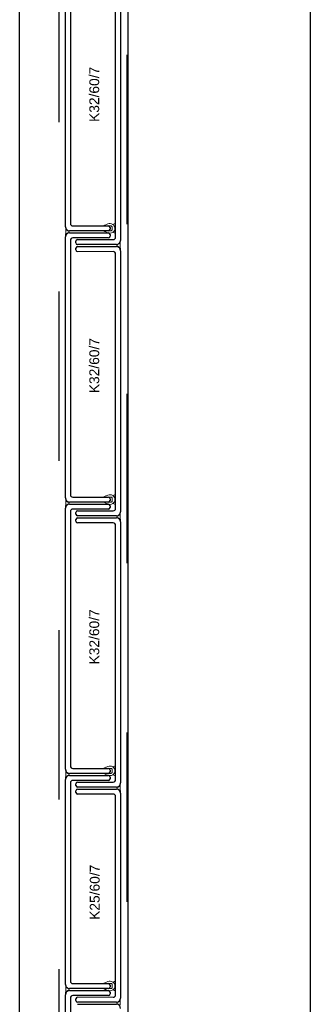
# Model space of a CAD drawing. Header units: metres. Extents: x 0 to 32.9, y 0 to 31.7.
# Tile 26 of 39: x 22.835 to 23.192, y 26.653 to 27.864. Entities that reach past the tile are written whole.
import ezdxf

# ---------------------------------------------------------------- set-up
doc = ezdxf.new("R2010")
doc.units = ezdxf.units.M
doc.linetypes.add('Dash Style-1', pattern=[0.41664, 0.20828, -0.20836])
doc.layers.add('003ARCH_A', color=7, linetype='Continuous')
doc.styles.add('ARIAL', font='arial.ttf')

msp = doc.modelspace()

# ---------------------------------------------------------------- linework, layer by layer
at = {"layer": '003ARCH_A', "color": 253}
for p, q in [((22.8345, 13.5245), (22.8345, 28.7852)), ((22.9683, 13.6573), (22.9683, 28.6523)), ((23.1924, 13.8848), (23.1924, 28.4248)), ((22.8909, 27.6096), (22.8909, 27.9306)), ((22.8969, 27.9265), (22.8969, 27.6136)), ((22.9586, 27.9137), (22.9586, 27.5927)), ((22.9526, 27.5968), (22.9526, 27.9097)), ((22.8909, 27.6096), (22.8909, 27.6096)), ((22.8999, 27.6106), (22.9439, 27.6106)), ((22.9439, 27.6046), (22.8959, 27.6046)), ((22.8959, 27.602), (22.9439, 27.602)), ((22.9459, 27.6086), (22.9459, 27.6066)), ((22.9459, 27.6), (22.9459, 27.5979)), ((22.8909, 27.276), (22.8909, 27.597)), ((22.8969, 27.5929), (22.8969, 27.28)), ((22.9439, 27.5959), (22.8999, 27.5959)), ((22.9036, 27.5897), (22.9036, 27.5918)), ((22.9056, 27.5938), (22.9496, 27.5938)), ((22.9536, 27.5877), (22.9056, 27.5877)), ((22.9037, 27.5811), (22.9037, 27.5831)), ((22.9057, 27.5851), (22.9537, 27.5851)), ((22.9526, 27.2632), (22.9526, 27.5761)), ((22.9587, 27.5801), (22.9587, 27.5801)), ((22.9587, 27.5801), (22.9587, 27.2591)), ((22.8909, 27.276), (22.8909, 27.276)), ((22.9439, 27.271), (22.8959, 27.271)), ((22.8999, 27.277), (22.9439, 27.277)), ((22.9459, 27.275), (22.9459, 27.273)), ((22.8909, 26.9423), (22.8909, 27.2633)), ((22.8959, 27.2683), (22.9439, 27.2683)), ((22.8969, 27.2593), (22.8969, 26.9464)), ((22.9439, 27.2623), (22.8999, 27.2623)), ((22.9057, 27.2602), (22.9496, 27.2602)), ((22.9459, 27.2663), (22.9459, 27.2643)), ((22.9037, 27.2561), (22.9037, 27.2582)), ((22.9037, 27.2474), (22.9037, 27.2495)), ((22.9537, 27.2541), (22.9057, 27.2541)), ((22.9057, 27.2515), (22.9537, 27.2515)), ((22.9587, 27.2465), (22.9587, 27.2465)), ((22.9587, 27.2465), (22.9587, 26.9255)), ((22.9496, 27.2454), (22.9057, 27.2454)), ((22.9526, 26.9296), (22.9526, 27.2424)), ((22.8909, 26.9423), (22.8909, 26.9423)), ((22.9439, 26.9373), (22.8959, 26.9373)), ((22.8959, 26.9347), (22.9439, 26.9347)), ((22.8999, 26.9434), (22.9439, 26.9434)), ((22.9459, 26.9414), (22.9459, 26.9393)), ((22.9459, 26.9327), (22.9459, 26.9307)), ((22.8909, 26.6777), (22.8909, 26.9297)), ((22.897, 26.9257), (22.897, 26.6818)), ((22.9439, 26.9287), (22.9, 26.9287)), ((22.9037, 26.9225), (22.9037, 26.9246)), ((22.9057, 26.9266), (22.9496, 26.9266)), ((22.9537, 26.9205), (22.9057, 26.9205)), ((22.9037, 26.9139), (22.9037, 26.9159)), ((22.9057, 26.9179), (22.9537, 26.9179)), ((22.9496, 26.9119), (22.9057, 26.9119)), ((22.9526, 26.6649), (22.9526, 26.9089)), ((22.9587, 26.9129), (22.9587, 26.9129)), ((22.9587, 26.9129), (22.9587, 26.6609)), ((22.8909, 26.6777), (22.8909, 26.6777)), ((22.9, 26.6788), (22.9439, 26.6788)), ((22.8909, 26.3441), (22.8909, 26.6651)), ((22.9439, 26.6727), (22.8959, 26.6727)), ((22.8959, 26.6701), (22.9439, 26.6701)), ((22.9459, 26.6768), (22.9459, 26.6747)), ((22.9459, 26.6681), (22.9459, 26.6661)), ((22.8969, 26.6611), (22.8969, 26.3482)), ((22.9439, 26.6641), (22.8999, 26.6641)), ((22.9037, 26.6579), (22.9037, 26.6599)), ((22.9537, 26.6559), (22.9057, 26.6559)), ((22.9057, 26.6533), (22.9537, 26.6533))]:
    msp.add_line(p, q, dxfattribs=at)
at = {"layer": '003ARCH_A', "color": 253, "linetype": 'Dash Style-1'}
for p, q in [((22.8833, 13.5725), (22.8833, 28.7372)), ((22.9664, 28.6542), (22.9664, 13.6555))]:
    msp.add_line(p, q, dxfattribs=at)
at = {"layer": '003ARCH_A', "color": 253, "linetype": 'Continuous', "lineweight": 18}
for p, q in [((22.8913, 27.6076), (22.891, 27.6086)), ((22.891, 27.6086), (22.8912, 27.6072)), ((22.8911, 27.5999), (22.891, 27.5994)), ((22.891, 27.5994), (22.891, 27.5991)), ((22.891, 27.5991), (22.891, 27.5987)), ((22.891, 27.5979), (22.8913, 27.599)), ((22.891, 27.5987), (22.891, 27.5979)), ((22.8913, 27.6008), (22.8911, 27.6003)), ((22.8911, 27.6003), (22.8911, 27.5999)), ((22.8912, 27.6072), (22.8912, 27.6067)), ((22.8912, 27.6067), (22.8913, 27.6062)), ((22.8919, 27.6066), (22.8913, 27.6076)), ((22.8913, 27.6062), (22.8913, 27.6059)), ((22.8913, 27.6059), (22.8913, 27.6054)), ((22.8913, 27.6054), (22.8914, 27.6049)), ((22.8914, 27.6025), (22.8913, 27.6008)), ((22.8913, 27.599), (22.8919, 27.6)), ((22.8914, 27.6049), (22.8914, 27.6043)), ((22.8914, 27.6043), (22.8914, 27.6037)), ((22.8914, 27.6037), (22.8914, 27.6031)), ((22.8914, 27.6031), (22.8914, 27.6025)), ((22.8929, 27.6056), (22.8919, 27.6066)), ((22.8919, 27.6), (22.8929, 27.601)), ((22.8939, 27.605), (22.8929, 27.6056)), ((22.8929, 27.601), (22.8939, 27.6015)), ((22.8949, 27.6047), (22.8939, 27.605)), ((22.8939, 27.6015), (22.8949, 27.6019)), ((22.895, 27.6046), (22.8949, 27.6047)), ((22.8949, 27.6019), (22.895, 27.6023)), ((22.895, 27.6044), (22.895, 27.6046)), ((22.8951, 27.604), (22.895, 27.6044)), ((22.895, 27.6025), (22.8951, 27.6027)), ((22.895, 27.6023), (22.895, 27.6025)), ((22.8951, 27.6038), (22.8951, 27.604)), ((22.8951, 27.6036), (22.8951, 27.6038)), ((22.8951, 27.6034), (22.8951, 27.6036)), ((22.8951, 27.6031), (22.8951, 27.6034)), ((22.8951, 27.603), (22.8951, 27.6031)), ((22.8951, 27.6027), (22.8951, 27.603)), ((22.9544, 27.5867), (22.9545, 27.5869)), ((22.9544, 27.5865), (22.9544, 27.5867)), ((22.9545, 27.5863), (22.9544, 27.5865)), ((22.9545, 27.5875), (22.9546, 27.5877)), ((22.9545, 27.5871), (22.9545, 27.5875)), ((22.9545, 27.5869), (22.9545, 27.5871)), ((22.9545, 27.5861), (22.9545, 27.5863)), ((22.9545, 27.5859), (22.9545, 27.5861)), ((22.9545, 27.5856), (22.9545, 27.5859)), ((22.9545, 27.5854), (22.9545, 27.5856)), ((22.9546, 27.585), (22.9545, 27.5854)), ((22.9546, 27.5878), (22.9556, 27.5882)), ((22.9546, 27.5877), (22.9546, 27.5878)), ((22.9556, 27.5882), (22.9566, 27.5887)), ((22.9566, 27.5887), (22.9577, 27.5898)), ((22.9577, 27.5898), (22.9582, 27.5908)), ((22.9582, 27.588), (22.9581, 27.5874)), ((22.9581, 27.5874), (22.9581, 27.5869)), ((22.9581, 27.5869), (22.9581, 27.5862)), ((22.9581, 27.5862), (22.9581, 27.5856)), ((22.9581, 27.5856), (22.9583, 27.5839)), ((22.9582, 27.5908), (22.9586, 27.5918)), ((22.9583, 27.5894), (22.9582, 27.589)), ((22.9582, 27.589), (22.9582, 27.5885)), ((22.9582, 27.5885), (22.9582, 27.588)), ((22.9584, 27.5903), (22.9583, 27.5898)), ((22.9583, 27.5898), (22.9583, 27.5894)), ((22.9586, 27.5918), (22.9584, 27.5903)), ((22.9556, 27.5847), (22.9546, 27.585)), ((22.9566, 27.5841), (22.9556, 27.5847)), ((22.9577, 27.5831), (22.9566, 27.5841)), ((22.9582, 27.5821), (22.9577, 27.5831)), ((22.9586, 27.5811), (22.9582, 27.5821)), ((22.9583, 27.5839), (22.9584, 27.5834)), ((22.9584, 27.5834), (22.9585, 27.583)), ((22.9585, 27.583), (22.9585, 27.5825)), ((22.9585, 27.5825), (22.9585, 27.5822)), ((22.9585, 27.5822), (22.9586, 27.5819)), ((22.9586, 27.5819), (22.9586, 27.5811)), ((22.8913, 27.274), (22.891, 27.275)), ((22.891, 27.275), (22.8912, 27.2735)), ((22.8912, 27.2735), (22.8912, 27.2731)), ((22.8912, 27.2731), (22.8913, 27.2726)), ((22.8919, 27.273), (22.8913, 27.274)), ((22.8913, 27.2726), (22.8913, 27.2722)), ((22.8913, 27.2722), (22.8914, 27.2718)), ((22.8914, 27.2718), (22.8914, 27.2713)), ((22.8914, 27.2713), (22.8914, 27.2706)), ((22.8914, 27.2706), (22.8914, 27.2701)), ((22.8929, 27.272), (22.8919, 27.273)), ((22.8939, 27.2714), (22.8929, 27.272)), ((22.8949, 27.2711), (22.8939, 27.2714)), ((22.895, 27.271), (22.8949, 27.2711)), ((22.8951, 27.2708), (22.895, 27.271)), ((22.8951, 27.2704), (22.8951, 27.2708)), ((22.8951, 27.2702), (22.8951, 27.2704)), ((22.8911, 27.2658), (22.891, 27.2655)), ((22.891, 27.2655), (22.891, 27.2651)), ((22.891, 27.2643), (22.8913, 27.2653)), ((22.891, 27.2651), (22.891, 27.2643)), ((22.8912, 27.2666), (22.8911, 27.2663)), ((22.8911, 27.2663), (22.8911, 27.2658)), ((22.8913, 27.2672), (22.8912, 27.2666)), ((22.8914, 27.2689), (22.8913, 27.2672)), ((22.8913, 27.2653), (22.8919, 27.2663)), ((22.8914, 27.2701), (22.8914, 27.2695)), ((22.8914, 27.2695), (22.8914, 27.2689)), ((22.8919, 27.2663), (22.8929, 27.2673)), ((22.8929, 27.2673), (22.8939, 27.2679)), ((22.8939, 27.2679), (22.8949, 27.2682)), ((22.8949, 27.2682), (22.895, 27.2687)), ((22.895, 27.2687), (22.8951, 27.2689)), ((22.8951, 27.2699), (22.8951, 27.2702)), ((22.8951, 27.2697), (22.8951, 27.2699)), ((22.8951, 27.2695), (22.8951, 27.2697)), ((22.8951, 27.2693), (22.8951, 27.2695)), ((22.8951, 27.2691), (22.8951, 27.2693)), ((22.8951, 27.2689), (22.8951, 27.2691)), ((22.9544, 27.2531), (22.9545, 27.2533)), ((22.9544, 27.2529), (22.9544, 27.2531)), ((22.9545, 27.2526), (22.9544, 27.2529)), ((22.9545, 27.2539), (22.9546, 27.2541)), ((22.9545, 27.2535), (22.9545, 27.2539)), ((22.9545, 27.2533), (22.9545, 27.2535)), ((22.9545, 27.2525), (22.9545, 27.2526)), ((22.9545, 27.2522), (22.9545, 27.2525)), ((22.9545, 27.252), (22.9545, 27.2522)), ((22.9545, 27.2518), (22.9545, 27.252)), ((22.9546, 27.2514), (22.9545, 27.2518)), ((22.9546, 27.2542), (22.9556, 27.2545)), ((22.9546, 27.2541), (22.9546, 27.2542)), ((22.9556, 27.251), (22.9546, 27.2514)), ((22.9556, 27.2545), (22.9566, 27.2551)), ((22.9566, 27.2505), (22.9556, 27.251)), ((22.9566, 27.2551), (22.9577, 27.2561)), ((22.9577, 27.2495), (22.9566, 27.2505)), ((22.9577, 27.2561), (22.9582, 27.2571)), ((22.9582, 27.2485), (22.9577, 27.2495)), ((22.9582, 27.2544), (22.9581, 27.2538)), ((22.9581, 27.2538), (22.9581, 27.2532)), ((22.9581, 27.2532), (22.9581, 27.2526)), ((22.9581, 27.2526), (22.9581, 27.252)), ((22.9581, 27.252), (22.9583, 27.2503)), ((22.9582, 27.2571), (22.9586, 27.2581)), ((22.9583, 27.2557), (22.9582, 27.2553)), ((22.9582, 27.2553), (22.9582, 27.2549)), ((22.9582, 27.2549), (22.9582, 27.2544)), ((22.9586, 27.2474), (22.9582, 27.2485)), ((22.9584, 27.2567), (22.9583, 27.2562)), ((22.9583, 27.2562), (22.9583, 27.2557)), ((22.9583, 27.2503), (22.9584, 27.2498)), ((22.9586, 27.2581), (22.9584, 27.2567)), ((22.9584, 27.2498), (22.9585, 27.2494)), ((22.9585, 27.2494), (22.9585, 27.2489)), ((22.9585, 27.2489), (22.9585, 27.2486)), ((22.9585, 27.2486), (22.9586, 27.2482)), ((22.9586, 27.2482), (22.9586, 27.2474)), ((22.8913, 26.9404), (22.891, 26.9414)), ((22.891, 26.9414), (22.8912, 26.9399)), ((22.8911, 26.9322), (22.891, 26.9319)), ((22.891, 26.9319), (22.891, 26.9315)), ((22.891, 26.9307), (22.8913, 26.9317)), ((22.891, 26.9315), (22.891, 26.9307)), ((22.8912, 26.933), (22.8911, 26.9326)), ((22.8911, 26.9326), (22.8911, 26.9322)), ((22.8912, 26.9399), (22.8912, 26.9394)), ((22.8912, 26.9394), (22.8913, 26.939)), ((22.8913, 26.9336), (22.8912, 26.933)), ((22.8919, 26.9394), (22.8913, 26.9404)), ((22.8913, 26.939), (22.8913, 26.9386)), ((22.8913, 26.9386), (22.8914, 26.9381)), ((22.8914, 26.9353), (22.8913, 26.9336)), ((22.8913, 26.9317), (22.8919, 26.9327)), ((22.8914, 26.9381), (22.8914, 26.9376)), ((22.8914, 26.9376), (22.8914, 26.937)), ((22.8914, 26.937), (22.8914, 26.9365)), ((22.8914, 26.9365), (22.8914, 26.9359)), ((22.8914, 26.9359), (22.8914, 26.9353)), ((22.8929, 26.9384), (22.8919, 26.9394)), ((22.8919, 26.9327), (22.8929, 26.9337)), ((22.8939, 26.9378), (22.8929, 26.9384)), ((22.8929, 26.9337), (22.8939, 26.9343)), ((22.8949, 26.9375), (22.8939, 26.9378)), ((22.8939, 26.9343), (22.8949, 26.9346)), ((22.895, 26.9373), (22.8949, 26.9375)), ((22.8949, 26.9346), (22.895, 26.935)), ((22.8951, 26.9371), (22.895, 26.9373)), ((22.895, 26.935), (22.8951, 26.9353)), ((22.8951, 26.9368), (22.8951, 26.9371)), ((22.8951, 26.9366), (22.8951, 26.9368)), ((22.8951, 26.9363), (22.8951, 26.9366)), ((22.8951, 26.9361), (22.8951, 26.9363)), ((22.8951, 26.9359), (22.8951, 26.9361)), ((22.8951, 26.9357), (22.8951, 26.9359)), ((22.8951, 26.9355), (22.8951, 26.9357)), ((22.8951, 26.9353), (22.8951, 26.9355)), ((22.9545, 26.9203), (22.9546, 26.9205)), ((22.9545, 26.9199), (22.9545, 26.9203)), ((22.9545, 26.9197), (22.9545, 26.9199)), ((22.9545, 26.9195), (22.9545, 26.9197)), ((22.9545, 26.9193), (22.9545, 26.9195)), ((22.9545, 26.9191), (22.9545, 26.9193)), ((22.9546, 26.9205), (22.9547, 26.9206)), ((22.9547, 26.9206), (22.9557, 26.921)), ((22.9557, 26.921), (22.9567, 26.9215)), ((22.9567, 26.9215), (22.9577, 26.9225)), ((22.9577, 26.9225), (22.9583, 26.9236)), ((22.9582, 26.9197), (22.9581, 26.919)), ((22.9583, 26.9218), (22.9582, 26.9213)), ((22.9582, 26.9213), (22.9582, 26.9208)), ((22.9582, 26.9208), (22.9582, 26.9202)), ((22.9582, 26.9202), (22.9582, 26.9197)), ((22.9583, 26.9236), (22.9586, 26.9246)), ((22.9584, 26.9226), (22.9583, 26.9222)), ((22.9583, 26.9222), (22.9583, 26.9218)), ((22.9586, 26.9246), (22.9584, 26.9231)), ((22.9584, 26.9231), (22.9584, 26.9226)), ((22.9545, 26.9189), (22.9545, 26.9191)), ((22.9545, 26.9186), (22.9545, 26.9189)), ((22.9545, 26.9184), (22.9545, 26.9186)), ((22.9546, 26.9182), (22.9545, 26.9184)), ((22.9547, 26.9178), (22.9546, 26.9182)), ((22.9557, 26.9175), (22.9547, 26.9178)), ((22.9567, 26.9169), (22.9557, 26.9175)), ((22.9577, 26.9159), (22.9567, 26.9169)), ((22.9583, 26.9149), (22.9577, 26.9159)), ((22.9581, 26.919), (22.9581, 26.9184)), ((22.9581, 26.9184), (22.9583, 26.9167)), ((22.9583, 26.9167), (22.9584, 26.9162)), ((22.9586, 26.9139), (22.9583, 26.9149)), ((22.9584, 26.9162), (22.9585, 26.9158)), ((22.9585, 26.9158), (22.9585, 26.9153)), ((22.9585, 26.9153), (22.9586, 26.915)), ((22.9586, 26.915), (22.9586, 26.9147)), ((22.9586, 26.9147), (22.9586, 26.9139)), ((22.8914, 26.6758), (22.891, 26.6768)), ((22.891, 26.6768), (22.8912, 26.6753)), ((22.8911, 26.6673), (22.891, 26.6669)), ((22.891, 26.6661), (22.8914, 26.6671)), ((22.891, 26.6669), (22.891, 26.6661)), ((22.8912, 26.6684), (22.8911, 26.668)), ((22.8911, 26.668), (22.8911, 26.6676)), ((22.8911, 26.6676), (22.8911, 26.6673)), ((22.8912, 26.6753), (22.8913, 26.6748)), ((22.8913, 26.6689), (22.8912, 26.6684)), ((22.8913, 26.6748), (22.8913, 26.6744)), ((22.8913, 26.6744), (22.8914, 26.674)), ((22.8915, 26.6707), (22.8913, 26.6689)), ((22.8919, 26.6748), (22.8914, 26.6758)), ((22.8914, 26.674), (22.8914, 26.6735)), ((22.8914, 26.6735), (22.8914, 26.673)), ((22.8914, 26.673), (22.8915, 26.6724)), ((22.8914, 26.6671), (22.8919, 26.6681)), ((22.8915, 26.6724), (22.8915, 26.6719)), ((22.8915, 26.6719), (22.8915, 26.6713)), ((22.8915, 26.6713), (22.8915, 26.6707)), ((22.893, 26.6738), (22.8919, 26.6748)), ((22.8919, 26.6681), (22.893, 26.6691)), ((22.894, 26.6732), (22.893, 26.6738)), ((22.893, 26.6691), (22.894, 26.6697)), ((22.895, 26.6729), (22.894, 26.6732)), ((22.894, 26.6697), (22.895, 26.67)), ((22.895, 26.6727), (22.895, 26.6729)), ((22.8951, 26.6725), (22.895, 26.6727)), ((22.895, 26.67), (22.8951, 26.6704)), ((22.8951, 26.6722), (22.8951, 26.6725)), ((22.8951, 26.6719), (22.8951, 26.6722)), ((22.8952, 26.6717), (22.8951, 26.6719)), ((22.8951, 26.6713), (22.8952, 26.6715)), ((22.8951, 26.6711), (22.8951, 26.6713)), ((22.8951, 26.6709), (22.8951, 26.6711)), ((22.8951, 26.6706), (22.8951, 26.6709)), ((22.8951, 26.6704), (22.8951, 26.6706)), ((22.8952, 26.6715), (22.8952, 26.6717)), ((22.9544, 26.6548), (22.9545, 26.6551)), ((22.9544, 26.6547), (22.9544, 26.6548)), ((22.9545, 26.6544), (22.9544, 26.6547)), ((22.9545, 26.6557), (22.9546, 26.6559)), ((22.9545, 26.6553), (22.9545, 26.6557)), ((22.9545, 26.6551), (22.9545, 26.6553)), ((22.9545, 26.6542), (22.9545, 26.6544)), ((22.9545, 26.654), (22.9545, 26.6542)), ((22.9545, 26.6538), (22.9545, 26.654)), ((22.9545, 26.6536), (22.9545, 26.6538)), ((22.9546, 26.6532), (22.9545, 26.6536)), ((22.9546, 26.656), (22.9556, 26.6563)), ((22.9546, 26.6559), (22.9546, 26.656)), ((22.9556, 26.6563), (22.9566, 26.6569)), ((22.9566, 26.6569), (22.9577, 26.6579)), ((22.9577, 26.6579), (22.9582, 26.6589)), ((22.9582, 26.6562), (22.9581, 26.6556)), ((22.9581, 26.6556), (22.9581, 26.655)), ((22.9581, 26.655), (22.9581, 26.6544)), ((22.9581, 26.6544), (22.9581, 26.6538)), ((22.9581, 26.6538), (22.9583, 26.6521)), ((22.9582, 26.6589), (22.9586, 26.6599)), ((22.9583, 26.6575), (22.9582, 26.6571)), ((22.9582, 26.6571), (22.9582, 26.6567)), ((22.9582, 26.6567), (22.9582, 26.6562)), ((22.9584, 26.6585), (22.9583, 26.658)), ((22.9583, 26.658), (22.9583, 26.6575)), ((22.9586, 26.6599), (22.9584, 26.6585))]:
    msp.add_line(p, q, dxfattribs=at)
at = {"layer": '003ARCH_A', "color": 253, "lineweight": 18}
for p, q in [((22.9459, 27.5979), (22.9459, 27.5999)), ((22.9037, 27.5918), (22.9037, 27.5898)), ((22.9436, 27.5938), (22.9057, 27.5938)), ((22.906, 27.5959), (22.9439, 27.5959)), ((22.9036, 27.5811), (22.9036, 27.5831)), ((22.9057, 27.5851), (22.9435, 27.5851)), ((22.9496, 27.5791), (22.9057, 27.5791)), ((22.9436, 27.2601), (22.9057, 27.2601)), ((22.906, 27.2623), (22.9439, 27.2623)), ((22.9459, 27.2643), (22.9459, 27.2663)), ((22.9057, 27.2515), (22.9436, 27.2515)), ((22.9439, 26.9347), (22.906, 26.9347)), ((22.9037, 26.9246), (22.9037, 26.9225)), ((22.9436, 26.9266), (22.9057, 26.9266)), ((22.9057, 26.9205), (22.9436, 26.9205)), ((22.906, 26.9287), (22.9439, 26.9287)), ((22.9037, 26.9138), (22.9037, 26.9158)), ((22.9057, 26.9178), (22.9436, 26.9178)), ((22.9436, 26.9118), (22.9057, 26.9118)), ((22.9439, 26.6701), (22.906, 26.6701)), ((22.9459, 26.6661), (22.9459, 26.6681)), ((22.9037, 26.6599), (22.9037, 26.6579)), ((22.9496, 26.6619), (22.9057, 26.6619)), ((22.9057, 26.6559), (22.9436, 26.6559))]:
    msp.add_line(p, q, dxfattribs=at)
for points in [[(22.9486, 27.6066), (22.9485, 27.6062), (22.9484, 27.6057), (22.9481, 27.6054), (22.9478, 27.6051), (22.9474, 27.6048), (22.9471, 27.6047), (22.9465, 27.6046), (22.9375, 27.6046), (22.9382, 27.6043), (22.9391, 27.6039), (22.9399, 27.6036), (22.9407, 27.6032), (22.9414, 27.603), (22.9423, 27.6026), (22.9432, 27.6023), (22.9447, 27.6019), (22.9458, 27.6017, 0.153293), (22.9492, 27.6028), (22.9523, 27.6014), (22.9524, 27.6016), (22.9493, 27.6029), (22.9493, 27.6029, 0.239692), (22.9517, 27.6077), (22.9517, 27.6077), (22.9517, 27.6077, 0.239692), (22.9493, 27.6124), (22.9493, 27.6124), (22.9524, 27.6138), (22.9523, 27.6139), (22.9492, 27.6125), (22.9492, 27.6125, 0.153293), (22.9458, 27.6136), (22.9458, 27.6136), (22.9447, 27.6134), (22.9432, 27.613), (22.9423, 27.6127), (22.9414, 27.6124), (22.9407, 27.6121), (22.9399, 27.6117), (22.9391, 27.6114), (22.9382, 27.611), (22.9375, 27.6108), (22.9465, 27.6107), (22.9471, 27.6107), (22.9474, 27.6105), (22.9478, 27.6103), (22.9481, 27.61), (22.9484, 27.6096), (22.9485, 27.6091), (22.9486, 27.6088), (22.9486, 27.6077)], [(22.9486, 27.2729), (22.9486, 27.2726), (22.9484, 27.2721), (22.9482, 27.2717), (22.9479, 27.2714), (22.9475, 27.2712), (22.9471, 27.271), (22.9466, 27.271), (22.9375, 27.2709), (22.9382, 27.2707), (22.9391, 27.2703), (22.9399, 27.27), (22.9407, 27.2696), (22.9414, 27.2693), (22.9423, 27.269), (22.9432, 27.2687), (22.9447, 27.2683), (22.9458, 27.2681, 0.153293), (22.9492, 27.2692), (22.9523, 27.2678), (22.9524, 27.2679), (22.9494, 27.2693), (22.9494, 27.2693, 0.239692), (22.9517, 27.274), (22.9517, 27.274), (22.9517, 27.274, 0.239692), (22.9494, 27.2788), (22.9494, 27.2788), (22.9524, 27.2801), (22.9523, 27.2803), (22.9492, 27.2789), (22.9492, 27.2789, 0.153293), (22.9458, 27.28), (22.9458, 27.28), (22.9447, 27.2798), (22.9432, 27.2794), (22.9423, 27.2791), (22.9414, 27.2787), (22.9407, 27.2785), (22.9399, 27.2781), (22.9391, 27.2778), (22.9382, 27.2774), (22.9375, 27.2771), (22.9466, 27.2771), (22.9471, 27.277), (22.9475, 27.2769), (22.9479, 27.2766), (22.9482, 27.2763), (22.9484, 27.276), (22.9486, 27.2755), (22.9486, 27.2751), (22.9486, 27.274)], [(22.9486, 26.9393), (22.9486, 26.9389), (22.9484, 26.9385), (22.9482, 26.9381), (22.9479, 26.9378), (22.9475, 26.9376), (22.9471, 26.9374), (22.9466, 26.9373), (22.9375, 26.9373), (22.9382, 26.9371), (22.9391, 26.9367), (22.9399, 26.9364), (22.9407, 26.936), (22.9414, 26.9357), (22.9423, 26.9353), (22.9432, 26.9351), (22.9447, 26.9346), (22.9458, 26.9345, 0.153293), (22.9492, 26.9355), (22.9523, 26.9342), (22.9524, 26.9343), (22.9494, 26.9357), (22.9494, 26.9357, 0.239692), (22.9517, 26.9404), (22.9517, 26.9404), (22.9517, 26.9404, 0.239692), (22.9494, 26.9452), (22.9494, 26.9452), (22.9524, 26.9465), (22.9523, 26.9467), (22.9492, 26.9453), (22.9492, 26.9453, 0.153293), (22.9458, 26.9463), (22.9458, 26.9463), (22.9447, 26.9462), (22.9432, 26.9458), (22.9423, 26.9455), (22.9414, 26.9451), (22.9407, 26.9448), (22.9399, 26.9445), (22.9391, 26.9442), (22.9382, 26.9438), (22.9375, 26.9435), (22.9466, 26.9435), (22.9471, 26.9434), (22.9475, 26.9433), (22.9479, 26.943), (22.9482, 26.9427), (22.9484, 26.9423), (22.9486, 26.9419), (22.9486, 26.9415), (22.9486, 26.9404)], [(22.9486, 26.6747), (22.9486, 26.6743), (22.9484, 26.6739), (22.9482, 26.6735), (22.9479, 26.6732), (22.9475, 26.6729), (22.9471, 26.6728), (22.9466, 26.6727), (22.9375, 26.6727), (22.9382, 26.6724), (22.9392, 26.6721), (22.9399, 26.6717), (22.9407, 26.6714), (22.9414, 26.6711), (22.9424, 26.6707), (22.9432, 26.6704), (22.9447, 26.67), (22.9459, 26.6699, 0.153293), (22.9492, 26.6709), (22.9523, 26.6695), (22.9524, 26.6697), (22.9494, 26.671), (22.9494, 26.671, 0.239692), (22.9517, 26.6758), (22.9517, 26.6758), (22.9517, 26.6758, 0.239692), (22.9494, 26.6806), (22.9494, 26.6806), (22.9524, 26.6819), (22.9523, 26.6821), (22.9492, 26.6807), (22.9492, 26.6807, 0.153293), (22.9459, 26.6817), (22.9459, 26.6817), (22.9447, 26.6816), (22.9432, 26.6812), (22.9424, 26.6809), (22.9414, 26.6805), (22.9407, 26.6802), (22.9399, 26.6799), (22.9392, 26.6796), (22.9382, 26.6792), (22.9375, 26.6789), (22.9466, 26.6789), (22.9471, 26.6788), (22.9475, 26.6787), (22.9479, 26.6784), (22.9482, 26.6781), (22.9484, 26.6777), (22.9486, 26.6773), (22.9486, 26.6769), (22.9486, 26.6758)]]:
    msp.add_lwpolyline(points, format="xyb", close=True, dxfattribs=at)
at = {"layer": '003ARCH_A', "color": 253}
for centre, radius, start, end in [((22.8959, 27.6096), 0.005, 180, 270), ((22.8999, 27.6136), 0.003, 180, 270), ((22.9439, 27.6086), 0.002, 0, 90), ((22.8959, 27.597), 0.005, 90, 180), ((22.9439, 27.6066), 0.002, 270, 360), ((22.9439, 27.6), 0.002, 0, 90), ((22.9439, 27.5979), 0.002, 270, 0), ((22.8999, 27.5929), 0.003, 90, 180), ((22.9056, 27.5918), 0.002, 90, 180), ((22.9056, 27.5897), 0.002, 180, 270), ((22.9496, 27.5968), 0.003, 270, 0), ((22.9536, 27.5927), 0.005, 270, 0), ((22.9057, 27.5831), 0.002, 90, 180), ((22.9057, 27.5811), 0.002, 180, 270), ((22.9496, 27.5761), 0.003, 0, 90), ((22.9537, 27.5801), 0.005, 0, 90), ((22.8959, 27.276), 0.005, 180, 270), ((22.8999, 27.28), 0.003, 180, 270), ((22.9439, 27.275), 0.002, 0, 90), ((22.9439, 27.273), 0.002, 270, 360), ((22.8959, 27.2633), 0.005, 90, 180), ((22.8999, 27.2593), 0.003, 90, 180), ((22.9057, 27.2582), 0.002, 90, 180), ((22.9439, 27.2663), 0.002, 0, 90), ((22.9439, 27.2643), 0.002, 270, 0), ((22.9496, 27.2632), 0.003, 270, 0), ((22.9537, 27.2591), 0.005, 270, 0), ((22.9057, 27.2561), 0.002, 180, 270), ((22.9057, 27.2495), 0.002, 90, 180), ((22.9057, 27.2474), 0.002, 180, 270), ((22.9537, 27.2465), 0.005, 0, 90), ((22.9496, 27.2424), 0.003, 0, 90), ((22.8999, 26.9464), 0.003, 180, 270), ((22.8959, 26.9423), 0.005, 180, 270), ((22.8959, 26.9297), 0.005, 90, 180), ((22.9439, 26.9414), 0.002, 0, 90), ((22.9439, 26.9393), 0.002, 270, 360), ((22.9439, 26.9327), 0.002, 0, 90), ((22.9, 26.9257), 0.003, 90, 180), ((22.9057, 26.9246), 0.002, 90, 180), ((22.9057, 26.9225), 0.002, 180, 270), ((22.9439, 26.9307), 0.002, 270, 0), ((22.9496, 26.9296), 0.003, 270, 0), ((22.9537, 26.9255), 0.005, 270, 0), ((22.9057, 26.9159), 0.002, 90, 180), ((22.9057, 26.9139), 0.002, 180, 270), ((22.9496, 26.9089), 0.003, 0, 90), ((22.9537, 26.9129), 0.005, 0, 90), ((22.8959, 26.6777), 0.005, 180, 270), ((22.9, 26.6818), 0.003, 180, 270), ((22.9439, 26.6768), 0.002, 0, 90), ((22.8959, 26.6651), 0.005, 90, 180), ((22.9439, 26.6747), 0.002, 270, 360), ((22.9439, 26.6681), 0.002, 0, 90), ((22.9439, 26.6661), 0.002, 270, 0), ((22.9496, 26.6649), 0.003, 270, 0), ((22.8999, 26.6611), 0.003, 90, 180), ((22.9057, 26.6599), 0.002, 90, 180), ((22.9057, 26.6579), 0.002, 180, 270), ((22.9537, 26.6609), 0.005, 270, 0), ((22.9537, 26.6483), 0.005, 0, 90)]:
    msp.add_arc(centre, radius, start, end, dxfattribs=at)
at = {"layer": '003ARCH_A', "color": 253, "lineweight": 18}
for centre, start, end in [((22.9439, 27.5999), 0, 90), ((22.9439, 27.5979), 270, 0), ((22.9057, 27.5918), 90, 180), ((22.9057, 27.5898), 180, 270), ((22.9057, 27.5831), 90, 180), ((22.9057, 27.5811), 180, 270), ((22.9057, 27.2581), 90, 180), ((22.9439, 27.2663), 0, 90), ((22.9439, 27.2643), 270, 0), ((22.9057, 27.2561), 180, 270), ((22.9057, 27.2495), 90, 180), ((22.9057, 27.2474), 180, 270), ((22.9439, 26.9327), 0, 90), ((22.9057, 26.9246), 90, 180), ((22.9057, 26.9225), 180, 270), ((22.9439, 26.9307), 270, 0), ((22.9057, 26.9158), 90, 180), ((22.9057, 26.9138), 180, 270), ((22.9439, 26.6681), 0, 90), ((22.9439, 26.6661), 270, 0), ((22.9057, 26.6599), 90, 180), ((22.9057, 26.6579), 180, 270)]:
    msp.add_arc(centre, 0.00201, start, end, dxfattribs=at)

# ---------------------------------------------------------------- texts
at = {"layer": '003ARCH_A', "color": 253, "linetype": 'Continuous', "style": 'ARIAL'}
for s, p in [('K32/60/7', (22.9324, 27.7385)), ('K32/60/7', (22.9324, 27.4049)), ('K32/60/7', (22.9324, 27.0713)), ('K25/60/7', (22.933, 26.7572))]:
    msp.add_text(s, height=0.01212, rotation=90, dxfattribs=at).set_placement(p)

doc.saveas('drawing.dxf')
